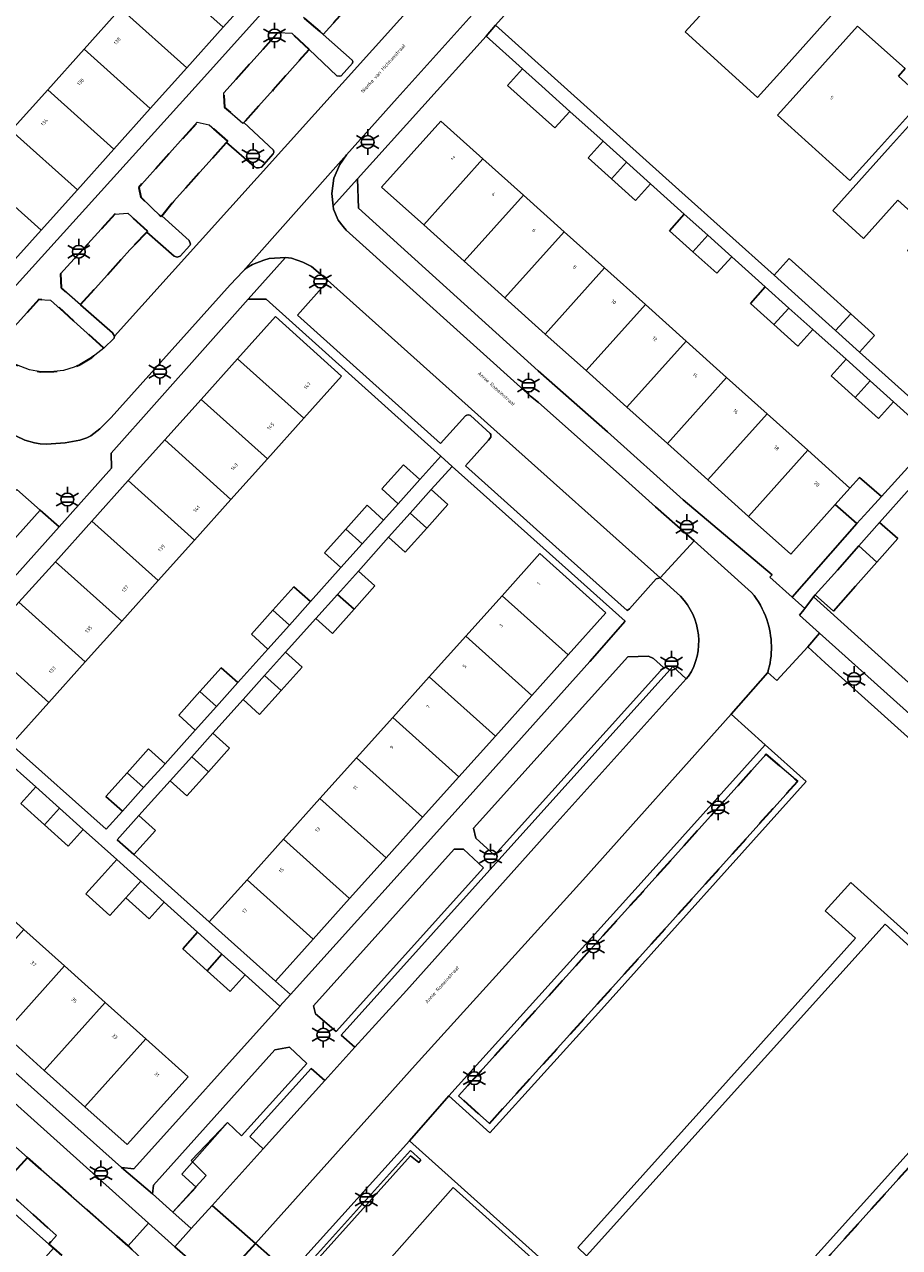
# Model space of a CAD drawing. Extents: x 105780 to 185197, y 477999 to 525027.
# Tile 18 of 256: x 106060 to 106147, y 478395 to 478516. Entities that reach past the tile are written whole.
import ezdxf
from ezdxf.enums import TextEntityAlignment as Align

# ---------------------------------------------------------------- set-up
doc = ezdxf.new("R2010")
doc.units = 0
doc.linetypes.add('XX-HIDDEN', pattern=[4, 2, -2])
for name, color, linetype, lineweight in [('B-GV-GR-HAAG_01-G', 252, 'GR-HAAG1', 13), ('B-GV-GR-MATERIAALGRENS-G', 252, 'XX-HIDDEN', 35), ('B-RO-IE-MEUBILAIR_WEGMEUBILAIR-S', 252, 'Continuous', 25), ('B-XX-KG-KADASTRAAL_BEBOUWING-G', 252, 'Continuous', 20), ('B1-WE-OG-BEBOUWING-T18', 7, 'Continuous', 18), ('B1-WE-OG-TERREIN_ERF-GV', 252, 'Continuous', 18), ('B1-WE-OG-TOPOGRAFIE-T18', 10, 'Continuous', 18), ('B1-WE-VH-VERHARDING_ASFALT-GV', 252, 'Continuous', 18), ('B1-WE-VH-VERHARDING_BETONSTRAATSTEEN-GV', 252, 'Continuous', 18), ('B1-WE-VH-VERHARDING_OPEN-GV', 252, 'Continuous', 18), ('B1-WE-VH-VERHARDING_TEGEL-GV', 252, 'Continuous', 18)]:
    doc.layers.add(name, color=color, linetype=linetype, lineweight=lineweight)
doc.styles.add('NLCS-ISO', font='NLCS-ISO.ttf')
doc.styles.add('NLCS-ISO-M200-T18', font='NLCS-ISO.ttf', dxfattribs={"height": 0.36})
doc.linetypes.add('GR-HAAG1', pattern='A,6,[176,NLCS.shx,S=0.125,R=0,X=0,Y=0],-2', length=8)

# ---------------------------------------------------------------- blocks, each defined once
blk = doc.blocks.new('B-SIE-WEG_LICHTMAST-SO')
at = {"ltscale": 0.1}
for p, q in [((0, 1.27), (0, 2.53)), ((-1.1, 0.63), (-2.19, 1.27)), ((1.1, 0.63), (2.19, 1.27)), ((-1.1, -0.63), (-2.19, -1.27)), ((0, -1.27), (0, -2.53)), ((1.1, -0.63), (2.19, -1.27))]:
    blk.add_line(p, q, dxfattribs=at)
at = {"flags": 128}
for points in [[(-1.16, 0.5), (1.16, 0.5)], [(-1.16, -0.5), (1.16, -0.5)]]:
    blk.add_lwpolyline(points, dxfattribs=at)
at = {"ltscale": 0.1}
blk.add_circle((0, 0), 1.27, dxfattribs=at)
at = {"style": 'NLCS-ISO'}
blk.add_attdef('TYPE', text='', height=1.8, dxfattribs=at).set_placement((0, 2.53), align=Align.BOTTOM_CENTER)

msp = doc.modelspace()

# ---------------------------------------------------------------- linework, layer by layer
at = {"layer": 'B-GV-GR-HAAG_01-G', "flags": 128}
for points in [[(106143.531, 478454.78), (106138.133, 478459.655), (106137.253, 478458.523), (106137.149, 478458.39), (106136.734, 478457.858), (106138.725, 478456.069), (106152.746, 478443.474), (106154.221, 478445.125)], [(106119.709, 478453.726), (106104.419, 478436.735), (106104.675, 478435.74), (106106.524, 478434.056), (106123.26, 478452.665), (106122.279, 478453.547), (106121.776, 478453.777)], [(106103.434, 478434.652), (106102.503, 478434.675), (106088.567, 478419.153), (106088.788, 478418.359), (106090.825, 478416.588), (106105.418, 478432.806)], [(106086.206, 478415.061), (106084.749, 478414.793), (106072.717, 478401.36), (106072.623, 478400.521), (106074.658, 478398.695), (106077.951, 478402.317), (106076.45, 478403.808), (106080.066, 478407.579), (106081.464, 478406.265), (106087.913, 478413.413)]]:
    msp.add_lwpolyline(points, close=True, dxfattribs=at)
at = {"layer": 'B-GV-GR-MATERIAALGRENS-G', "flags": 128}
for points in [[(106097.646, 478524.385), (106095.776, 478526.126), (106094.758, 478526.411), (106087.261, 478518.023), (106087.603, 478517.074), (106089.524, 478515.391)], [(106088.15, 478513.894), (106086.436, 478515.525), (106085.094, 478515.594), (106079.689, 478509.593), (106079.769, 478508.153), (106081.566, 478506.576), (106081.677, 478506.659), (106084.573, 478509.896)], [(106079.975, 478504.702), (106080.085, 478504.803), (106078.246, 478506.434), (106077.073, 478506.689), (106071.263, 478500.242), (106071.462, 478499.28), (106073.46, 478497.356), (106073.551, 478497.437), (106074.734, 478498.862)], [(106072.063, 478495.816), (106072.144, 478495.906), (106070.174, 478497.674), (106068.916, 478497.594), (106063.517, 478491.66), (106063.594, 478490.277), (106065.488, 478488.607), (106068.723, 478492.193), (106070.395, 478494.047)], [(106067.825, 478484.314), (106062.544, 478489.079), (106061.356, 478489.116), (106056.802, 478484.094), (106057.628, 478483.418), (106058.718, 478482.83), (106060.454, 478482.15), (106061.524, 478481.963), (106062.852, 478481.98), (106063.802, 478482.103), (106064.877, 478482.423), (106065.456, 478482.7), (106066.618, 478483.379)], [(106106.011, 478407.47), (106118.244, 478421.026), (106136.551, 478441.388), (106133.42, 478444.094), (106121.839, 478431.156), (106102.95, 478410.238)], [(106082.826, 478395.59), (106081.219, 478393.778), (106084.642, 478390.755), (106086.194, 478392.576)]]:
    msp.add_lwpolyline(points, close=True, dxfattribs=at)
for points in [[(106178.088, 478376.289), (106184.765, 478383.696), (106184.905, 478383.852), (106186.214, 478385.303), (106185.524, 478385.913), (106182.179, 478388.873), (106181.387, 478389.595), (106172.997, 478397.241), (106161.063, 478407.98), (106152.202, 478398.162), (106149.544, 478400.608), (106153.128, 478404.595), (106151.431, 478406.172), (106153.594, 478408.569), (106155.288, 478406.984), (106158.343, 478410.427), (106156.018, 478412.52), (106116.472, 478368.587), (106114.072, 478367.093), (106121.095, 478365.132), (106124.939, 478363.092), (106130.444, 478359.22), (106133.956, 478357.125), (106139.344, 478359.765), (106145.695, 478362.416), (106153.785, 478366.216), (106159.135, 478368.418), (106165.863, 478370.148), (106169.345, 478370.028)], [(106060.233, 478404.119), (106057.679, 478401.264), (106063.124, 478396.393), (106062.358, 478395.538), (106062.824, 478395.127), (106066.417, 478391.877)], [(106072.051, 478392.157), (106072.748, 478392.921), (106070.209, 478395.371), (106060.233, 478404.119)]]:
    msp.add_lwpolyline(points, dxfattribs=at)
at = {"layer": 'B-XX-KG-KADASTRAAL_BEBOUWING-G', "flags": 128}
for points in [[(106076.682, 478526.01), (106073.074, 478521.986), (106079.634, 478516.103), (106083.243, 478520.126)], [(106127.539, 478518.009), (106125.395, 478515.637), (106132.576, 478509.146), (106135.415, 478512.287), (106139.873, 478517.255), (106137.39, 478519.479), (106138.057, 478520.216), (106133.348, 478524.436)], [(106073.074, 478521.986), (106069.465, 478517.962), (106076.024, 478512.08), (106079.634, 478516.103)], [(106069.465, 478517.962), (106065.857, 478513.938), (106072.415, 478508.057), (106076.024, 478512.08)], [(106136.686, 478509.784), (106134.544, 478507.406), (106141.729, 478500.935), (106144.553, 478504.07), (106149.03, 478509.025), (106146.551, 478511.273), (106147.199, 478512.007), (106142.49, 478516.227)], [(106065.857, 478513.938), (106062.249, 478509.915), (106068.806, 478504.034), (106072.415, 478508.057)], [(106111.539, 478509.963), (106109.282, 478511.991), (106107.803, 478510.343), (106110.062, 478508.314), (106112.5, 478506.125), (106113.979, 478507.773), (106111.551, 478509.953)], [(106062.249, 478509.915), (106058.64, 478505.891), (106065.187, 478500), (106068.806, 478504.034)], [(106155.39, 478502.831), (106151.218, 478506.58), (106150.917, 478506.245), (106149.017, 478507.953), (106145.75, 478504.316), (106140.02, 478497.937), (106143.066, 478495.188), (106146.466, 478498.981), (106149.488, 478496.264)], [(106105.369, 478503.062), (106101.197, 478506.804), (106095.326, 478500.257), (106099.497, 478496.516)], [(106058.64, 478505.891), (106055.031, 478501.867), (106061.588, 478495.987), (106065.187, 478500)], [(106117.267, 478504.82), (106115.788, 478503.172), (106118.114, 478501.083), (106119.593, 478502.732)], [(106109.379, 478499.466), (106105.369, 478503.062), (106099.497, 478496.516), (106103.508, 478492.919)], [(106119.593, 478502.732), (106118.114, 478501.083), (106120.485, 478498.954), (106121.964, 478500.602)], [(106055.031, 478501.867), (106051.291, 478497.696), (106057.842, 478491.809), (106061.588, 478495.987)], [(106113.416, 478495.845), (106109.379, 478499.466), (106103.508, 478492.919), (106107.531, 478489.309)], [(106125.318, 478497.59), (106123.839, 478495.942), (106126.157, 478493.86), (106127.635, 478495.509)], [(106117.418, 478492.255), (106113.416, 478495.845), (106107.531, 478489.309), (106111.546, 478485.708)], [(106127.635, 478495.509), (106126.157, 478493.86), (106128.536, 478491.724), (106130.015, 478493.372)], [(106139.473, 478489.812), (106135.713, 478493.202), (106134.219, 478491.544), (106137.978, 478488.155), (106140.312, 478486.054), (106141.802, 478487.712)], [(106121.463, 478488.627), (106117.418, 478492.255), (106111.546, 478485.708), (106115.591, 478482.08)], [(106133.341, 478490.386), (106131.862, 478488.738), (106134.2, 478486.638), (106135.679, 478488.287)], [(106125.486, 478485.018), (106121.463, 478488.627), (106115.591, 478482.08), (106119.614, 478478.472)], [(106135.679, 478488.287), (106134.2, 478486.638), (106136.559, 478484.52), (106138.038, 478486.168)], [(106081.068, 478483.259), (106087.622, 478477.374), (106091.362, 478481.546), (106084.813, 478487.43)], [(106141.802, 478487.712), (106140.312, 478486.054), (106142.677, 478483.926), (106144.167, 478485.578), (106143.892, 478485.826), (106142.164, 478487.385)], [(106129.509, 478481.409), (106125.486, 478485.018), (106119.614, 478478.472), (106123.637, 478474.863)], [(106081.068, 478483.259), (106077.456, 478479.236), (106084.013, 478473.349), (106087.622, 478477.374)], [(106141.341, 478483.202), (106139.862, 478481.554), (106142.243, 478479.416), (106143.722, 478481.064)], [(106133.532, 478477.8), (106129.509, 478481.409), (106123.637, 478474.863), (106127.661, 478471.254)], [(106143.722, 478481.064), (106142.243, 478479.416), (106144.559, 478477.336), (106146.038, 478478.984)], [(106077.456, 478479.236), (106073.845, 478475.214), (106080.405, 478469.325), (106084.013, 478473.349)], [(106137.556, 478474.191), (106133.532, 478477.8), (106127.661, 478471.254), (106131.684, 478467.645)], [(106073.845, 478475.214), (106070.234, 478471.192), (106076.796, 478465.3), (106080.405, 478469.325)], [(106141.728, 478470.449), (106137.556, 478474.191), (106131.684, 478467.645), (106135.857, 478463.902), (106140.263, 478468.816)], [(106099.129, 478471.292), (106097.491, 478472.761), (106095.341, 478470.364), (106096.979, 478468.895)], [(106070.234, 478471.192), (106066.622, 478467.169), (106073.187, 478461.275), (106076.796, 478465.3)], [(106144.842, 478469.608), (106142.667, 478471.496), (106141.728, 478470.449), (106140.263, 478468.816), (106142.398, 478466.935), (106143.505, 478468.121)], [(106100.245, 478470.291), (106098.158, 478467.963), (106099.81, 478466.48), (106101.898, 478468.808)], [(106095.523, 478467.271), (106093.885, 478468.74), (106091.772, 478466.383), (106093.409, 478464.913)], [(106099.81, 478466.48), (106098.158, 478467.963), (106096.026, 478465.586), (106097.679, 478464.103)], [(106066.622, 478467.169), (106063.011, 478463.147), (106069.579, 478457.251), (106073.187, 478461.275)], [(106093.409, 478464.913), (106091.772, 478466.383), (106089.666, 478464.035), (106091.304, 478462.566)], [(106144.664, 478467.032), (106142.599, 478464.708), (106144.381, 478463.099), (106146.459, 478465.438)], [(106107.271, 478459.784), (106113.816, 478453.91), (106117.558, 478458.079), (106111.015, 478463.953)], [(106144.381, 478463.099), (106142.599, 478464.708), (106140.48, 478462.322), (106138.289, 478459.855), (106140.083, 478458.261), (106142.275, 478460.728)], [(106063.011, 478463.147), (106059.4, 478459.125), (106065.97, 478453.226), (106069.579, 478457.251)], [(106093.029, 478462.228), (106090.952, 478459.912), (106092.597, 478458.435), (106094.674, 478460.752)], [(106088.286, 478459.201), (106086.648, 478460.67), (106084.554, 478458.334), (106086.191, 478456.864)], [(106059.4, 478459.125), (106055.788, 478455.102), (106062.361, 478449.201), (106065.97, 478453.226)], [(106092.597, 478458.435), (106090.952, 478459.912), (106088.809, 478457.523), (106090.455, 478456.047)], [(106107.271, 478459.784), (106103.661, 478455.763), (106110.207, 478449.888), (106113.816, 478453.91)], [(106086.191, 478456.864), (106084.554, 478458.334), (106082.429, 478455.965), (106084.067, 478454.496)], [(106103.661, 478455.763), (106100.051, 478451.744), (106106.598, 478445.867), (106110.207, 478449.888)], [(106055.788, 478455.102), (106052.043, 478450.931), (106058.625, 478445.034), (106062.361, 478449.201)], [(106085.819, 478454.188), (106083.735, 478451.865), (106085.38, 478450.388), (106087.464, 478452.712)], [(106081.083, 478451.168), (106079.445, 478452.637), (106077.337, 478450.286), (106078.975, 478448.817)], [(106085.38, 478450.388), (106083.735, 478451.865), (106081.599, 478449.483), (106083.245, 478448.007)], [(106100.051, 478451.744), (106096.44, 478447.723), (106102.989, 478441.846), (106106.598, 478445.867)], [(106078.975, 478448.817), (106077.337, 478450.286), (106075.226, 478447.932), (106076.864, 478446.463)], [(106096.44, 478447.723), (106092.83, 478443.703), (106099.38, 478437.825), (106102.989, 478441.846)], [(106078.608, 478446.147), (106076.521, 478443.82), (106078.166, 478442.344), (106080.253, 478444.671)], [(106073.879, 478443.135), (106072.241, 478444.604), (106070.118, 478442.237), (106071.756, 478440.767)], [(106078.166, 478442.344), (106076.521, 478443.82), (106074.388, 478441.442), (106076.034, 478439.966)], [(106092.83, 478443.703), (106089.22, 478439.683), (106095.771, 478433.804), (106099.38, 478437.825)], [(106071.756, 478440.767), (106070.118, 478442.237), (106068.022, 478439.899), (106069.66, 478438.43)], [(106061.06, 478440.834), (106059.58, 478439.184), (106061.935, 478437.07), (106063.415, 478438.72)], [(106089.22, 478439.683), (106085.61, 478435.663), (106092.162, 478429.783), (106095.771, 478433.804)], [(106063.415, 478438.72), (106061.935, 478437.07), (106064.29, 478434.955), (106065.77, 478436.605)], [(106071.283, 478437.995), (106069.133, 478435.598), (106070.771, 478434.129), (106072.921, 478436.526)], [(106085.61, 478435.663), (106082, 478431.643), (106088.553, 478425.762), (106092.162, 478429.783)], [(106069.083, 478433.63), (106067.603, 478431.98), (106066.041, 478430.239), (106068.421, 478428.104), (106069.982, 478429.844), (106071.461, 478431.495)], [(106071.461, 478431.495), (106069.982, 478429.844), (106072.313, 478427.751), (106073.793, 478429.401)], [(106082, 478431.643), (106078.253, 478427.471), (106084.812, 478421.594), (106088.553, 478425.762)], [(106063.928, 478423.092), (106059.901, 478426.701), (106053.861, 478419.966), (106057.888, 478416.355)], [(106077.107, 478426.427), (106075.627, 478424.777), (106078.032, 478422.618), (106079.512, 478424.268)], [(106153.153, 478420.074), (106149.188, 478423.641), (106145.205, 478427.224), (106115.627, 478394.384), (106113.463, 478391.981), (106113.085, 478391.561), (106102.428, 478401.147), (106093.283, 478390.806), (106095.967, 478388.39), (106116.398, 478369.999), (106157.75, 478415.939)], [(106079.512, 478424.268), (106078.032, 478422.618), (106080.337, 478420.548), (106081.817, 478422.198)], [(106067.956, 478419.482), (106063.928, 478423.092), (106057.888, 478416.355), (106061.914, 478412.744)], [(106071.983, 478415.872), (106067.956, 478419.482), (106061.914, 478412.744), (106065.941, 478409.134)], [(106071.983, 478415.872), (106065.941, 478409.134), (106070.112, 478405.393), (106076.175, 478412.115)]]:
    msp.add_lwpolyline(points, close=True, dxfattribs=at)
at = {"layer": 'B1-WE-OG-TERREIN_ERF-GV', "flags": 128}
for points in [[(106123.348, 478534.978), (106106.6, 478516.328), (106124.767, 478500), (106134.219, 478491.544), (106135.713, 478493.202), (106139.473, 478489.812), (106141.802, 478487.712), (106142.164, 478487.385), (106143.892, 478485.826), (106144.167, 478485.578), (106142.677, 478483.926), (106148.096, 478479.049), (106149.581, 478480.695), (106151.984, 478478.528), (106150.499, 478476.882), (106151.003, 478476.428), (106167.247, 478494.716), (106150.348, 478510), (106153.406, 478513.371), (106144.645, 478521.188)], [(106058.546, 478489.878), (106077.485, 478510.862), (106087.249, 478521.77), (106095.594, 478531.093), (106094.202, 478532.342), (106090.461, 478528.172), (106086.852, 478524.149), (106083.243, 478520.126), (106079.634, 478516.103), (106076.024, 478512.08), (106072.415, 478508.057), (106068.806, 478504.034), (106065.187, 478500), (106061.588, 478495.987), (106057.842, 478491.809)], [(106058.64, 478505.891), (106062.249, 478509.915), (106065.857, 478513.938), (106069.465, 478517.962)], [(106059.4, 478459.125), (106063.011, 478463.147), (106066.622, 478467.169), (106070.234, 478471.192), (106073.845, 478475.214), (106077.456, 478479.236), (106081.068, 478483.259), (106084.813, 478487.43), (106091.362, 478481.546), (106087.622, 478477.374), (106084.013, 478473.349), (106080.405, 478469.325), (106076.796, 478465.3), (106073.187, 478461.275), (106069.579, 478457.251), (106065.97, 478453.226), (106062.361, 478449.201), (106058.625, 478445.034), (106068.056, 478436.641), (106069.66, 478438.43), (106068.022, 478439.899), (106070.118, 478442.237), (106072.241, 478444.604), (106073.879, 478443.135), (106076.864, 478446.463), (106075.226, 478447.932), (106077.337, 478450.286), (106079.445, 478452.637), (106081.083, 478451.168), (106084.067, 478454.496), (106082.429, 478455.965), (106084.554, 478458.334), (106086.648, 478460.67), (106088.286, 478459.201), (106091.304, 478462.566), (106089.666, 478464.035), (106091.772, 478466.383), (106093.885, 478468.74), (106095.523, 478467.271), (106096.979, 478468.895), (106095.341, 478470.364), (106097.491, 478472.761), (106099.129, 478471.292), (106101.196, 478473.596), (106083.899, 478489.166), (106082.12, 478489.174), (106068.523, 478473.92), (106068.587, 478472.422), (106063.372, 478466.603), (106050.537, 478452.28)], [(106147.653, 478470.397), (106144.664, 478467.032), (106146.459, 478465.438), (106144.381, 478463.099), (106142.275, 478460.728), (106140.083, 478458.261), (106138.289, 478459.855), (106138.133, 478459.655), (106143.531, 478454.78), (106154.221, 478445.125)], [(106169.653, 478425.799), (106139.271, 478453.138), (106137.542, 478454.716), (106134.485, 478451.375), (106133.585, 478452.168), (106129.964, 478448.04), (106133.328, 478445), (106137.376, 478441.363), (106116.829, 478418.453), (106106.047, 478406.555), (106102.001, 478410.213), (106098.103, 478405.779), (106113.463, 478391.981)], [(106035.003, 478433.962), (106069.575, 478403.119), (106070.795, 478402.984), (106085.271, 478419.096), (106085.257, 478419.108), (106081.817, 478422.198), (106080.337, 478420.548), (106078.032, 478422.618), (106075.627, 478424.777), (106077.107, 478426.427), (106073.793, 478429.401), (106072.313, 478427.751), (106069.982, 478429.844), (106068.421, 478428.104), (106066.041, 478430.239), (106067.603, 478431.98), (106069.083, 478433.63), (106065.77, 478436.605), (106064.29, 478434.955), (106061.935, 478437.07), (106059.58, 478439.184), (106061.06, 478440.834), (106057.731, 478443.822)], [(106114.782, 478395.192), (106131.733, 478414.082), (106142.289, 478425.851), (106139.283, 478428.552), (106141.818, 478431.357), (106149.702, 478424.273)], [(106156.018, 478412.52), (106158.343, 478410.427), (106158.633, 478410.754), (106161.321, 478408.266), (106161.063, 478407.98), (106172.997, 478397.241), (106181.387, 478389.595), (106182.044, 478390.349), (106184.824, 478394.009), (106177.578, 478400.529), (106164.297, 478412.48), (106164.687, 478412.913), (106158.494, 478418.415), (106157.449, 478417.261), (106157.75, 478415.939), (106116.398, 478369.999), (106095.967, 478388.39), (106091.755, 478383.814)], [(106111.48, 478368.916), (106114.072, 478367.093), (106116.472, 478368.587), (106156.018, 478412.52)]]:
    msp.add_lwpolyline(points, dxfattribs=at)
for points in [[(106135.415, 478512.287), (106132.576, 478509.146), (106125.395, 478515.637), (106127.539, 478518.009), (106133.348, 478524.436), (106138.057, 478520.216), (106137.39, 478519.479), (106139.873, 478517.255)], [(106134.544, 478507.406), (106136.686, 478509.784), (106142.49, 478516.227), (106147.199, 478512.007), (106146.551, 478511.273), (106149.03, 478509.025), (106144.553, 478504.07), (106141.729, 478500.935)], [(106118.114, 478501.083), (106115.788, 478503.172), (106117.267, 478504.82), (106113.979, 478507.773), (106112.5, 478506.125), (106110.062, 478508.314), (106107.803, 478510.343), (106109.282, 478511.991), (106105.696, 478515.211), (106092.955, 478501.081), (106093.03, 478498.169), (106110.855, 478482.059), (106117.7, 478476.008), (106125.215, 478469.277), (106134.011, 478461.859), (106133.785, 478461.632), (106136.014, 478459.634), (106142.398, 478466.935), (106140.263, 478468.816), (106135.857, 478463.902), (106131.684, 478467.645), (106127.661, 478471.254), (106123.637, 478474.863), (106119.614, 478478.472), (106115.591, 478482.08), (106111.546, 478485.708), (106107.531, 478489.309), (106103.508, 478492.919), (106099.497, 478496.516), (106095.326, 478500.257), (106101.197, 478506.804), (106105.369, 478503.062), (106109.379, 478499.466), (106113.416, 478495.845), (106117.418, 478492.255), (106121.463, 478488.627), (106125.486, 478485.018), (106129.509, 478481.409), (106133.532, 478477.8), (106137.556, 478474.191), (106141.728, 478470.449), (106142.667, 478471.496), (106144.842, 478469.608), (106150.063, 478475.369), (106146.038, 478478.984), (106144.559, 478477.336), (106142.243, 478479.416), (106139.862, 478481.554), (106141.341, 478483.202), (106138.038, 478486.168), (106136.559, 478484.52), (106134.2, 478486.638), (106131.862, 478488.738), (106133.341, 478490.386), (106130.015, 478493.372), (106128.536, 478491.724), (106126.157, 478493.86), (106123.839, 478495.942), (106125.318, 478497.59), (106122.634, 478500), (106121.964, 478500.602), (106120.485, 478498.954)], [(106145.75, 478504.316), (106149.017, 478507.953), (106150.917, 478506.245), (106151.218, 478506.58), (106155.39, 478502.831), (106159.404, 478499.223), (106163.585, 478495.466), (106161.805, 478493.491), (106164.106, 478491.417), (106161.646, 478488.689), (106161.269, 478489.029), (106156.199, 478483.367), (106153.16, 478486.126), (106155.276, 478488.506), (106152.239, 478491.237), (106151.452, 478490.361), (106147.431, 478493.976), (106149.488, 478496.264), (106146.466, 478498.981), (106143.066, 478495.188), (106140.02, 478497.937)], [(106092.83, 478443.703), (106096.44, 478447.723), (106100.051, 478451.744), (106103.661, 478455.763), (106107.271, 478459.784), (106111.015, 478463.953), (106117.558, 478458.079), (106113.816, 478453.91), (106110.207, 478449.888), (106106.598, 478445.867), (106102.989, 478441.846), (106099.38, 478437.825), (106095.771, 478433.804), (106092.162, 478429.783), (106088.553, 478425.762), (106084.812, 478421.594), (106086.295, 478420.265), (106086.311, 478420.251), (106104.107, 478440.03), (106115.961, 478453.263), (106119.471, 478457.253), (106111.976, 478463.956), (106102.314, 478472.598), (106100.245, 478470.291), (106101.898, 478468.808), (106099.81, 478466.48), (106097.679, 478464.103), (106096.026, 478465.586), (106093.029, 478462.228), (106094.674, 478460.752), (106092.597, 478458.435), (106090.455, 478456.047), (106088.809, 478457.523), (106085.819, 478454.188), (106087.464, 478452.712), (106085.38, 478450.388), (106083.245, 478448.007), (106081.599, 478449.483), (106078.608, 478446.147), (106080.253, 478444.671), (106078.166, 478442.344), (106076.034, 478439.966), (106074.388, 478441.442), (106071.283, 478437.995), (106072.921, 478436.526), (106070.771, 478434.129), (106078.253, 478427.471), (106082, 478431.643), (106085.61, 478435.663), (106089.22, 478439.683)], [(106063.928, 478423.092), (106067.956, 478419.482), (106071.983, 478415.872), (106076.175, 478412.115), (106070.112, 478405.393), (106065.941, 478409.134), (106061.914, 478412.744), (106057.888, 478416.355), (106053.861, 478419.966), (106049.835, 478423.577), (106045.808, 478427.188), (106041.781, 478430.799), (106037.606, 478434.543), (106043.644, 478441.273), (106047.819, 478437.531), (106051.846, 478433.921), (106055.874, 478430.311), (106059.901, 478426.701)], [(106145.205, 478427.224), (106149.188, 478423.641), (106149.702, 478424.273), (106141.818, 478431.357), (106139.283, 478428.552), (106142.289, 478425.851), (106131.733, 478414.082), (106114.782, 478395.192), (106115.627, 478394.384)], [(106102.428, 478401.147), (106113.085, 478391.561), (106113.463, 478391.981), (106098.103, 478405.779), (106086.194, 478392.576), (106084.642, 478390.755), (106083.89, 478389.878), (106091.152, 478383.403), (106091.288, 478383.307), (106091.755, 478383.814), (106095.967, 478388.39), (106093.283, 478390.806)], [(106088.219, 478386.889), (106088.466, 478387.168), (106085.337, 478389.972), (106098.192, 478404.283), (106099.005, 478403.606), (106099.219, 478403.867), (106098.184, 478404.808), (106084.809, 478389.942)], [(106088.219, 478386.889), (106084.809, 478389.942), (106098.184, 478404.808), (106099.219, 478403.867), (106099.005, 478403.606), (106098.192, 478404.283), (106085.337, 478389.972), (106088.466, 478387.168)]]:
    msp.add_lwpolyline(points, close=True, dxfattribs=at)
at = {"layer": 'B1-WE-VH-VERHARDING_ASFALT-GV', "flags": 128}
for points in [[(106059.08, 478475.629), (106059.98, 478475.195), (106060.95, 478474.917), (106061.49, 478474.829), (106062.141, 478474.804), (106063.991, 478474.913), (106065.439, 478475.204), (106066.127, 478475.419), (106066.508, 478475.638), (106067.422, 478476.304), (106068.553, 478477.43), (106080.34, 478490.589), (106081.603, 478491.941), (106091.843, 478503.475), (106096.882, 478509.086), (106121.532, 478536.534)], [(106111.255, 478532.599), (106068.883, 478485.481), (106068.848, 478485.295), (106067.825, 478484.314), (106066.618, 478483.379), (106065.456, 478482.7), (106064.877, 478482.423), (106063.802, 478482.103), (106062.852, 478481.98), (106061.524, 478481.963), (106060.454, 478482.15), (106058.718, 478482.83)], [(106059.098, 478405.138), (106060.233, 478404.119), (106070.209, 478395.371), (106072.226, 478397.614), (106047.265, 478420.014)]]:
    msp.add_lwpolyline(points, dxfattribs=at)
for points in [[(106091.835, 478496.007), (106091.512, 478496.355), (106091.041, 478497.001), (106090.576, 478498.097), (106090.542, 478498.405), (106090.406, 478499.618), (106090.6, 478501.138), (106091.193, 478502.496), (106091.843, 478503.475), (106081.603, 478491.941), (106081.979, 478492.256), (106082.536, 478492.608), (106083.653, 478493.035), (106084.199, 478493.196), (106085.811, 478493.284), (106086.407, 478493.218), (106087.525, 478492.842), (106088.377, 478492.415), (106089.98, 478491.053), (106106.432, 478476.295), (106122.914, 478461.564), (106126.283, 478465.224), (106122.479, 478468.571), (106119.166, 478471.543), (106110.872, 478478.914), (106110.086, 478479.566)], [(106009.721, 478442.633), (106000, 478451.415), (105993.857, 478456.965), (105993.14, 478457.604), (105989.136, 478453.087), (105990.271, 478452.066), (106000, 478443.338), (106009.07, 478435.201), (106033.747, 478413.096), (106052.47, 478396.215), (106058.813, 478390.631), (106062.824, 478395.127), (106062.358, 478395.538), (106056.535, 478400.683)]]:
    msp.add_lwpolyline(points, close=True, dxfattribs=at)
at = {"layer": 'B1-WE-VH-VERHARDING_BETONSTRAATSTEEN-GV', "flags": 128}
for points in [[(106097.646, 478524.385), (106089.524, 478515.391), (106092.419, 478512.834), (106092.473, 478512.713), (106092.462, 478512.54), (106091.328, 478511.29), (106091.148, 478511.252), (106090.898, 478511.278), (106088.15, 478513.894), (106084.573, 478509.896), (106081.677, 478506.659), (106084.623, 478503.928), (106084.652, 478503.707), (106084.591, 478503.579), (106083.442, 478502.252), (106083.13, 478502.169), (106082.938, 478502.179), (106082.693, 478502.311), (106079.975, 478504.702), (106074.734, 478498.862), (106073.551, 478497.437), (106076.273, 478494.97), (106076.386, 478494.612), (106076.335, 478494.476), (106075.372, 478493.434), (106075.072, 478493.324), (106074.79, 478493.415), (106072.063, 478495.816), (106070.395, 478494.047), (106068.723, 478492.193), (106065.488, 478488.607), (106068.66, 478485.811), (106068.883, 478485.481), (106111.255, 478532.599)], [(106131.986, 478460.111), (106126.283, 478465.224), (106122.914, 478461.564), (106124.933, 478459.726)], [(106125.74, 478451.794), (106125.507, 478451.536), (106111.53, 478436.005), (106097.789, 478420.678), (106092.691, 478415.031), (106089.721, 478411.742), (106083.6, 478404.961), (106078.55, 478399.367), (106082.826, 478395.59), (106094.736, 478408.859), (106098.649, 478413.279), (106115.278, 478431.609)], [(106115.278, 478431.609), (106129.964, 478448.04), (106133.585, 478452.168)]]:
    msp.add_lwpolyline(points, dxfattribs=at)
for points in [[(106106.432, 478476.295), (106089.98, 478491.053), (106089.925, 478490.884), (106086.988, 478487.586), (106094.127, 478481.181), (106101.152, 478474.877), (106103.626, 478477.587), (106103.761, 478477.676), (106103.96, 478477.688), (106104.134, 478477.629), (106106.095, 478475.857), (106106.162, 478475.741), (106106.138, 478475.479), (106105.905, 478475.194), (106103.629, 478472.66), (106112.6, 478464.631), (106119.646, 478458.325), (106119.877, 478458.479), (106122.537, 478461.466), (106122.914, 478461.564)], [(106111.53, 478436.005), (106125.507, 478451.536), (106124.184, 478452.781), (106104.902, 478431.316), (106091.322, 478416.22), (106092.691, 478415.031), (106097.789, 478420.678)], [(106121.052, 478431.328), (106133.328, 478445), (106129.964, 478448.04), (106115.278, 478431.609), (106098.649, 478413.279), (106094.736, 478408.859), (106082.826, 478395.59), (106086.194, 478392.576), (106098.103, 478405.779), (106102.001, 478410.213)], [(106089.721, 478411.742), (106088.368, 478412.936), (106082.271, 478406.205), (106083.6, 478404.961)]]:
    msp.add_lwpolyline(points, close=True, dxfattribs=at)
at = {"layer": 'B1-WE-VH-VERHARDING_BETONSTRAATSTEEN-GV'}
for points in [[(106133.493, 478457.417, 0.0902112), (106131.986, 478460.111)], [(106124.933, 478459.726, -0.3460758), (106125.74, 478451.794)], [(106133.585, 478452.168, 0.1554538), (106133.493, 478457.417)]]:
    msp.add_lwpolyline(points, format="xyb", dxfattribs=at)
at = {"layer": 'B1-WE-VH-VERHARDING_OPEN-GV', "flags": 128}
for points in [[(106137.376, 478441.363), (106133.328, 478445), (106121.052, 478431.328), (106102.001, 478410.213), (106106.047, 478406.555), (106116.829, 478418.453)], [(106121.839, 478431.156), (106133.42, 478444.094), (106136.551, 478441.388), (106118.244, 478421.026), (106106.011, 478407.47), (106102.95, 478410.238)]]:
    msp.add_lwpolyline(points, close=True, dxfattribs=at)
at = {"layer": 'B1-WE-VH-VERHARDING_TEGEL-GV', "flags": 128}
for points in [[(106128.044, 478536.134), (106124.868, 478538.904), (106124.726, 478538.869), (106124.134, 478538.659), (106123.129, 478538.093), (106121.532, 478536.534), (106096.882, 478509.086), (106091.843, 478503.475), (106091.193, 478502.496), (106090.6, 478501.138), (106090.406, 478499.618), (106090.542, 478498.405), (106092.955, 478501.081), (106105.696, 478515.211), (106106.6, 478516.328), (106123.348, 478534.978), (106123.714, 478535.321), (106124.41, 478535.747), (106125.451, 478536.17), (106126.669, 478536.488), (106127.146, 478536.492), (106127.621, 478536.372)], [(106061.505, 478468.252), (106059.197, 478470.29), (106045.046, 478454.433), (106032.237, 478440.08), (106030.581, 478438.173), (106032.809, 478436.207)], [(106049.544, 478451.173), (106050.537, 478452.28), (106063.372, 478466.603), (106061.505, 478468.252), (106032.809, 478436.207), (106032.708, 478436.066), (106035.003, 478433.962), (106035.075, 478435.027)], [(106119.709, 478453.726), (106121.776, 478453.777), (106122.279, 478453.547), (106123.26, 478452.665), (106106.524, 478434.056), (106104.675, 478435.74), (106104.419, 478436.735)], [(106035.003, 478433.962), (106032.708, 478436.066), (106032.209, 478435.365), (106032.075, 478434.976), (106032.011, 478434.342), (106032.119, 478433.898), (106032.449, 478433.398), (106032.784, 478433.003), (106047.265, 478420.014), (106072.226, 478397.614), (106074.838, 478395.258), (106076.473, 478397.068), (106074.658, 478398.695), (106072.623, 478400.521), (106069.575, 478403.119)], [(106103.434, 478434.652), (106105.418, 478432.806), (106090.825, 478416.588), (106088.788, 478418.359), (106088.567, 478419.153), (106102.503, 478434.675)], [(106082.826, 478395.59), (106078.55, 478399.367), (106076.473, 478397.068), (106074.838, 478395.258), (106079.153, 478391.522), (106081.219, 478393.778)], [(106074.838, 478395.258), (106072.226, 478397.614), (106070.209, 478395.371), (106072.748, 478392.921), (106077.119, 478389.299), (106079.835, 478386.725), (106081.908, 478389.03), (106079.153, 478391.522)]]:
    msp.add_lwpolyline(points, close=True, dxfattribs=at)
for points in [[(106087.249, 478521.77), (106077.485, 478510.862), (106058.546, 478489.878)], [(106056.802, 478484.094), (106061.356, 478489.116), (106062.544, 478489.079), (106067.825, 478484.314), (106068.848, 478485.295), (106068.883, 478485.481), (106068.66, 478485.811), (106065.488, 478488.607), (106063.594, 478490.277), (106063.517, 478491.66), (106068.916, 478497.594), (106070.174, 478497.674), (106072.144, 478495.906), (106072.063, 478495.816), (106074.79, 478493.415), (106075.072, 478493.324), (106075.372, 478493.434), (106076.335, 478494.476), (106076.386, 478494.612), (106076.273, 478494.97), (106073.551, 478497.437), (106073.46, 478497.356), (106071.462, 478499.28), (106071.263, 478500.242), (106077.073, 478506.689), (106078.246, 478506.434), (106080.085, 478504.803), (106079.975, 478504.702), (106082.693, 478502.311), (106082.938, 478502.179), (106083.13, 478502.169), (106083.442, 478502.252), (106084.591, 478503.579), (106084.652, 478503.707), (106084.623, 478503.928), (106081.677, 478506.659), (106081.566, 478506.576), (106079.769, 478508.153), (106079.689, 478509.593), (106085.094, 478515.594), (106086.436, 478515.525), (106088.15, 478513.894), (106090.898, 478511.278), (106091.148, 478511.252), (106091.328, 478511.29), (106092.462, 478512.54), (106092.473, 478512.713), (106092.419, 478512.834), (106089.524, 478515.391), (106087.603, 478517.074)], [(106148.096, 478479.049), (106142.677, 478483.926), (106140.312, 478486.054), (106137.978, 478488.155), (106134.219, 478491.544), (106124.767, 478500), (106106.6, 478516.328), (106105.696, 478515.211), (106109.282, 478511.991), (106111.539, 478509.963), (106111.551, 478509.953), (106113.979, 478507.773), (106117.267, 478504.82), (106119.593, 478502.732), (106121.964, 478500.602), (106122.634, 478500), (106125.318, 478497.59), (106127.635, 478495.509), (106130.015, 478493.372), (106133.341, 478490.386), (106135.679, 478488.287), (106138.038, 478486.168), (106141.341, 478483.202), (106143.722, 478481.064), (106146.038, 478478.984), (106150.063, 478475.369), (106144.842, 478469.608), (106143.505, 478468.121), (106142.398, 478466.935), (106136.014, 478459.634), (106137.253, 478458.523), (106138.133, 478459.655), (106138.289, 478459.855), (106140.48, 478462.322), (106142.599, 478464.708), (106144.664, 478467.032), (106147.653, 478470.397)], [(106092.955, 478501.081), (106090.542, 478498.405), (106090.576, 478498.097), (106091.041, 478497.001), (106091.512, 478496.355), (106091.835, 478496.007), (106110.086, 478479.566), (106110.872, 478478.914), (106119.166, 478471.543), (106122.479, 478468.571), (106126.283, 478465.224), (106131.986, 478460.111)], [(106133.585, 478452.168), (106134.485, 478451.375), (106137.542, 478454.716), (106138.725, 478456.069), (106136.734, 478457.858), (106137.149, 478458.39), (106137.253, 478458.523), (106136.014, 478459.634), (106133.785, 478461.632), (106134.011, 478461.859), (106125.215, 478469.277), (106117.7, 478476.008), (106110.855, 478482.059), (106093.03, 478498.169), (106092.955, 478501.081)], [(106059.197, 478470.29), (106061.505, 478468.252), (106063.372, 478466.603), (106068.587, 478472.422), (106068.523, 478473.92), (106082.12, 478489.174), (106085.811, 478493.284), (106084.199, 478493.196), (106083.653, 478493.035), (106082.536, 478492.608), (106081.979, 478492.256), (106081.603, 478491.941), (106080.34, 478490.589), (106068.553, 478477.43), (106067.422, 478476.304), (106066.508, 478475.638), (106066.127, 478475.419), (106065.439, 478475.204), (106063.991, 478474.913), (106062.141, 478474.804), (106061.49, 478474.829), (106060.95, 478474.917), (106059.98, 478475.195), (106059.08, 478475.629)], [(106124.933, 478459.726), (106122.914, 478461.564), (106122.537, 478461.466), (106119.877, 478458.479), (106119.646, 478458.325), (106112.6, 478464.631), (106103.629, 478472.66), (106105.905, 478475.194), (106106.138, 478475.479), (106106.162, 478475.741), (106106.095, 478475.857), (106104.134, 478477.629), (106103.96, 478477.688), (106103.761, 478477.676), (106103.626, 478477.587), (106101.152, 478474.877), (106094.127, 478481.181), (106086.988, 478487.586), (106089.925, 478490.884), (106089.98, 478491.053), (106088.377, 478492.415), (106087.525, 478492.842), (106086.407, 478493.218), (106085.811, 478493.284), (106082.12, 478489.174), (106083.899, 478489.166), (106101.196, 478473.596), (106102.314, 478472.598), (106111.976, 478463.956), (106119.471, 478457.253), (106115.961, 478453.263), (106104.107, 478440.03), (106086.311, 478420.251), (106086.295, 478420.265), (106085.257, 478419.108), (106085.271, 478419.096), (106070.795, 478402.984), (106069.575, 478403.119), (106072.623, 478400.521), (106072.717, 478401.36), (106084.749, 478414.793), (106086.206, 478415.061), (106087.913, 478413.413), (106081.464, 478406.265), (106080.066, 478407.579), (106075.537, 478402.451), (106076.975, 478401.177), (106074.658, 478398.695), (106076.473, 478397.068), (106078.55, 478399.367), (106083.6, 478404.961), (106082.271, 478406.205), (106088.368, 478412.936), (106089.721, 478411.742), (106092.691, 478415.031), (106091.322, 478416.22), (106104.902, 478431.316), (106124.184, 478452.781), (106125.507, 478451.536)], [(106160.805, 478449.474), (106185.605, 478477.528), (106184.252, 478478.735), (106154.221, 478445.125), (106152.746, 478443.474), (106138.725, 478456.069), (106137.542, 478454.716), (106139.271, 478453.138), (106169.653, 478425.799), (106171.849, 478424.014), (106173.522, 478422.713), (106194.054, 478404.24), (106199.838, 478398.924), (106200.551, 478399.714)], [(106057.731, 478443.822), (106061.06, 478440.834), (106063.415, 478438.72), (106065.77, 478436.605), (106069.083, 478433.63), (106071.461, 478431.495), (106073.793, 478429.401), (106077.107, 478426.427), (106079.512, 478424.268), (106081.817, 478422.198), (106085.257, 478419.108), (106086.295, 478420.265), (106084.812, 478421.594), (106078.253, 478427.471), (106070.771, 478434.129), (106069.133, 478435.598), (106071.283, 478437.995), (106074.388, 478441.442), (106076.521, 478443.82), (106078.608, 478446.147), (106081.599, 478449.483), (106083.735, 478451.865), (106085.819, 478454.188), (106088.809, 478457.523), (106090.952, 478459.912), (106093.029, 478462.228), (106096.026, 478465.586), (106098.158, 478467.963), (106100.245, 478470.291), (106102.314, 478472.598), (106101.196, 478473.596), (106099.129, 478471.292), (106096.979, 478468.895), (106095.523, 478467.271), (106093.409, 478464.913), (106091.304, 478462.566), (106088.286, 478459.201), (106086.191, 478456.864), (106084.067, 478454.496), (106081.083, 478451.168), (106078.975, 478448.817), (106076.864, 478446.463), (106073.879, 478443.135), (106071.756, 478440.767), (106069.66, 478438.43), (106068.056, 478436.641), (106058.625, 478445.034)], [(106125.507, 478451.536), (106125.74, 478451.794)], [(106056.535, 478400.683), (106062.358, 478395.538), (106063.124, 478396.393), (106057.679, 478401.264), (106060.233, 478404.119), (106059.098, 478405.138)]]:
    msp.add_lwpolyline(points, dxfattribs=at)
at = {"layer": 'B1-WE-VH-VERHARDING_TEGEL-GV'}
for points in [[(106131.986, 478460.111, -0.0902112), (106133.493, 478457.417)], [(106125.74, 478451.794, 0.3460758), (106124.933, 478459.726)], [(106133.493, 478457.417, -0.1554538), (106133.585, 478452.168)]]:
    msp.add_lwpolyline(points, format="xyb", dxfattribs=at)

# ---------------------------------------------------------------- block references
at = {"layer": 'B-RO-IE-MEUBILAIR_WEGMEUBILAIR-S', "xscale": 0.5, "yscale": 0.5, "zscale": 0.5}
for p in [(106084.727, 478515.289), (106093.952, 478504.734), (106082.59, 478503.341), (106065.331, 478493.862), (106089.263, 478490.919), (106073.369, 478481.978), (106109.888, 478480.615), (106064.197, 478469.311), (106125.566, 478466.598), (106124.056, 478453.04), (106142.142, 478451.535), (106128.671, 478438.789), (106106.131, 478433.937), (106116.306, 478425.029), (106089.554, 478416.279), (106104.514, 478411.969), (106067.528, 478402.553), (106093.821, 478399.959)]:
    msp.add_blockref('B-SIE-WEG_LICHTMAST-SO', p, dxfattribs=at)

# ---------------------------------------------------------------- texts
at = {"layer": 'B1-WE-OG-BEBOUWING-T18', "style": 'NLCS-ISO-M200-T18'}
for s, rotation, p in [('138', 48.1, (106069.131, 478514.742)), ('136', 48.1, (106065.499, 478510.693)), ('5', 318.2, (106139.929, 478509.121)), ('134', 48.1, (106061.914, 478506.695)), ('2', 318.1, (106102.396, 478503.175)), ('4', 318.1, (106106.42, 478499.567)), ('6', 318.1, (106110.417, 478495.982)), ('8', 318.1, (106114.467, 478492.349)), ('10', 318.1, (106118.323, 478488.89)), ('12', 318.1, (106122.391, 478485.24)), ('14', 318.1, (106126.415, 478481.631)), ('147', 48.1, (106087.958, 478480.596)), ('16', 318.1, (106130.411, 478478.048)), ('145', 48.1, (106084.349, 478476.571)), ('18', 318.1, (106134.461, 478474.414)), ('143', 48.1, (106080.74, 478472.546)), ('20', 318.1, (106138.439, 478470.846)), ('141', 48.1, (106077.005, 478468.381)), ('139', 48.1, (106073.523, 478464.497)), ('137', 48.1, (106069.915, 478460.472)), ('1', 48.1, (106110.892, 478460.973)), ('135', 48.1, (106066.306, 478456.447)), ('3', 48.1, (106107.157, 478456.813)), ('133', 48.1, (106062.697, 478452.422)), ('5', 48.1, (106103.546, 478452.792)), ('7', 48.1, (106099.936, 478448.772)), ('9', 48.1, (106096.326, 478444.752)), ('11', 48.1, (106092.731, 478440.749)), ('13', 48.1, (106088.996, 478436.59)), ('15', 48.1, (106085.386, 478432.57)), ('17', 48.1, (106081.776, 478428.55)), ('37', 318.1, (106060.832, 478423.316)), ('35', 318.1, (106064.859, 478419.707)), ('33', 318.1, (106068.887, 478416.097)), ('31', 318.1, (106073.054, 478412.362))]:
    msp.add_text(s, height=0.36, rotation=rotation, dxfattribs=at).set_placement(p, align=Align.MIDDLE)
at = {"layer": 'B1-WE-OG-TOPOGRAFIE-T18', "style": 'NLCS-ISO-M200-T18'}
for s, rotation, p in [('Nienke van Hichtumstraat', 48.1, (106095.492, 478512.036)), ('Annie Romeinstraat', 318, (106106.719, 478480.286)), ('Annie Romeinstraat', 48.1, (106101.311, 478421.235))]:
    msp.add_text(s, height=0.36, rotation=rotation, dxfattribs=at).set_placement(p, align=Align.MIDDLE)

doc.saveas('drawing.dxf')
